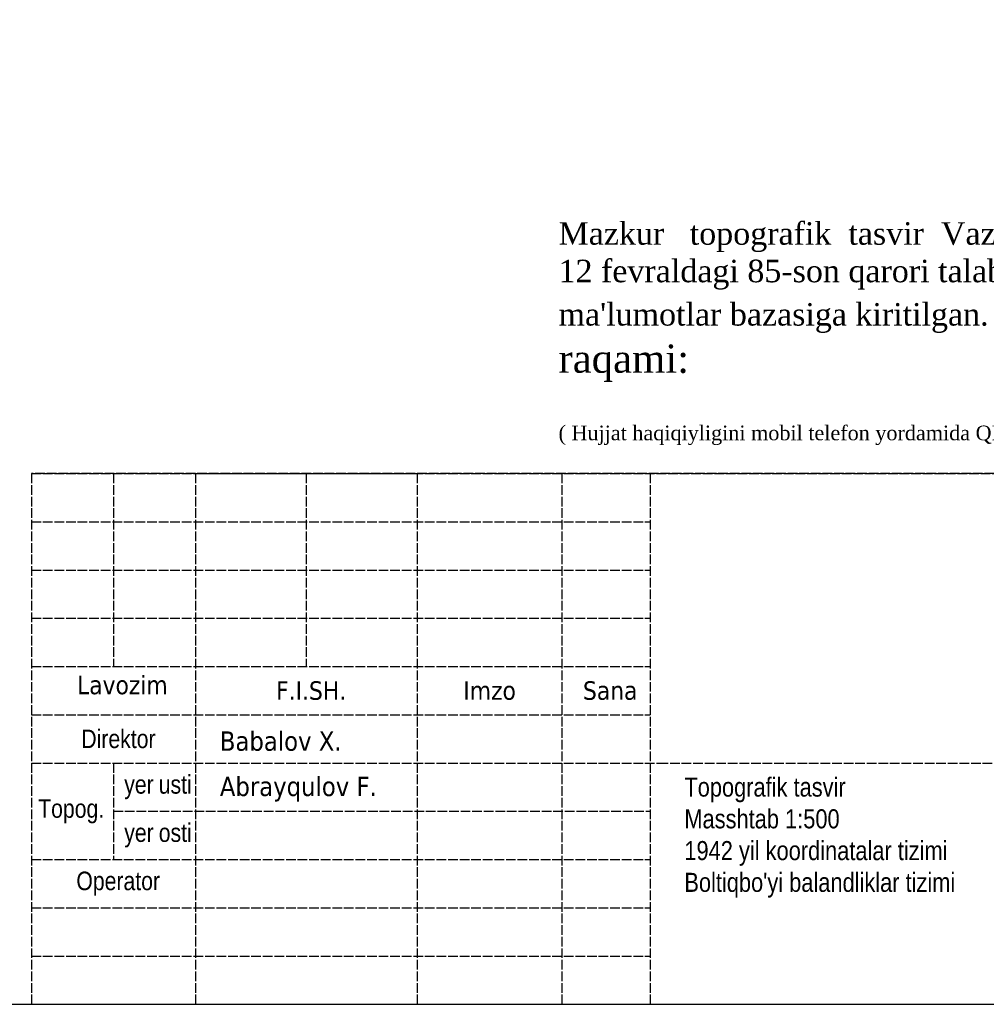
# Model space of a CAD drawing. Header units: feet. Extents: x 410182 to 410332, y 4250833 to 4251033.
# Tile 2 of 23: x 410239 to 410289, y 4250833 to 4250884. Entities that reach past the tile are written whole.
import ezdxf

# ---------------------------------------------------------------- set-up
doc = ezdxf.new("R2010")
doc.units = ezdxf.units.FT
doc.header["$LTSCALE"] = 0.5
doc.header["$MEASUREMENT"] = 0
doc.linetypes.add('Decor_Project_Nomenclatr_List_m1', pattern=[1, 1, 0])
for name, color, linetype in [('DECOR_OBJCT_#####_L', 18, 'Continuous'), ('DECOR_OBJCT_#####_T', 18, 'Continuous'), ('QR', 7, 'Continuous')]:
    doc.layers.add(name, color=color, linetype=linetype)
doc.styles.add('Shtamp', font='TAHOMA.TTF')
doc.styles.add('Р-131 (Arial Narrow)', font='ARIALN.TTF', dxfattribs={"height": 1})

msp = doc.modelspace()

# ---------------------------------------------------------------- linework, layer by layer
at = {"layer": 'DECOR_OBJCT_#####_L'}
msp.add_lwpolyline([(410181.849, 4250832.524), (410331.849, 4250832.524), (410331.849, 4251032.524), (410181.849, 4251032.524)], close=True, dxfattribs=at)
at = {"layer": 'DECOR_OBJCT_#####_L', "linetype": 'Decor_Project_Nomenclatr_List_m1', "lineweight": 25}
msp.add_lwpolyline([(410239.349, 4250832.524), (410331.849, 4250832.524), (410331.849, 4250860.024), (410239.349, 4250860.024)], close=True, dxfattribs=at)
for points in [[(410239.349, 4250860.024), (410331.849, 4250860.024)], [(410243.599, 4250860.024), (410243.599, 4250855.024)], [(410243.599, 4250860.024), (410243.599, 4250850.024)], [(410247.849, 4250860.024), (410259.349, 4250860.024)], [(410247.849, 4250860.024), (410259.349, 4250860.024)], [(410247.849, 4250860.024), (410247.849, 4250832.524)], [(410253.599, 4250860.024), (410253.599, 4250850.024)], [(410259.349, 4250860.024), (410259.349, 4250832.524)], [(410266.849, 4250860.024), (410266.849, 4250832.524)], [(410271.427, 4250860.024), (410271.427, 4250832.524)], [(410239.349, 4250857.524), (410271.427, 4250857.524)], [(410239.349, 4250855.024), (410271.427, 4250855.024)], [(410239.349, 4250852.524), (410271.427, 4250852.524)], [(410239.349, 4250850.024), (410271.427, 4250850.024)], [(410239.349, 4250847.524), (410271.427, 4250847.524)], [(410239.349, 4250845.024), (410271.849, 4250845.024)], [(410243.599, 4250845.024), (410243.599, 4250840.024)], [(410271.849, 4250845.024), (410331.849, 4250845.024)], [(410243.599, 4250842.524), (410271.427, 4250842.524)], [(410239.349, 4250840.024), (410271.427, 4250840.024)], [(410239.349, 4250837.524), (410271.427, 4250837.524)], [(410239.349, 4250835.024), (410271.427, 4250835.024)]]:
    msp.add_lwpolyline(points, dxfattribs=at)

# ---------------------------------------------------------------- texts
at = {"layer": 'DECOR_OBJCT_#####_T', "color": 18, "char_height": 0.9595, "style": 'Р-131 (Arial Narrow)'}
for s, insert, width, attachment_point in [('{\\fTahoma|b0|i0|c0|p34;Lavozim}', (410244.066, 4250849.061), 8.99972, 5), ('{\\fTahoma|b0|i0|c0|p34;F.I.SH.}', (410253.85, 4250848.774), 10.99963, 5), ('{\\fTahoma|b0|i0|c0|p34;Imzo}', (410263.099, 4250848.774), 7.49976, 5), ('{\\fTahoma|b0|i0|c0|p34;Sana}', (410269.349, 4250848.774), 4.99984, 5), ('Direktor', (410243.862, 4250846.274), 8.99972, 5), ('yer{\\T0.75; }usti', (410245.912, 4250843.774), 4.87283, 5), ("{\\H1.029x;\\W1.58973; \\W1;Topografik tasvir    \\H1.607x; \\H0.6222x;\\P{\\W1.589925; }Masshtab 1:500\\H1.853x; \\H0.5396x;\\P{\\W1.590118; }1942 yil koordinatalar tizimi\\H1.767x; \\H0.5658x;\\P{\\W1.590486; }Boltiqbo'yi balandliklar tizimi\\H1.796x; }", (410272.692, 4250844.274), 16.30075, 1), ('Topog.', (410241.412, 4250842.524), 4.12689, 5), ('yer{\\T0.75; }osti', (410245.912, 4250841.274), 4.87283, 5), ('Operator', (410243.849, 4250838.774), 8.99972, 5)]:
    msp.add_mtext(s, dxfattribs=dict(at, insert=insert, width=width, attachment_point=attachment_point))
at = {"layer": 'DECOR_OBJCT_#####_T', "char_height": 1, "width": 87.2044, "attachment_point": 1}
for s, insert in [('{\\fTahoma|b0|i0|c0|p34;Babalov X.}', (410249.118, 4250846.662)), ('{\\fTahoma|b0|i0|c0|p34;Abrayqulov F\\fTahoma|b0|i0|c204|p34;.}', (410249.118, 4250844.314))]:
    msp.add_mtext(s, dxfattribs=dict(at, insert=insert))
at = {"layer": 'QR', "insert": (410266.67, 4250873.049), "char_height": 1, "width": 44.32155, "attachment_point": 1, "style": 'Shtamp'}
msp.add_mtext("{\\fTimes New Roman|b0|i0|c204|p18;\\H1.16667x;Mazkur   topografik  tasvir  Vazirlar  Mahkamasining  2025  yil \\P12 fevraldagi 85-son qarori talablariga muvofiq “Topografiya” ma\\fTimes New Roman|b0|i0|c0|p18;'\\fTimes New Roman|b0|i0|c204|p18;lumotlar bazasiga kiritilgan.  \\H1.25714x;Ro'yxatga  olish  raqami:\\P\\fTimes New Roman|b0|i0|c0|p18;\\H0.7197x;\\P\\H0.72x;(\\fTimes New Roman|b0|i0|c204|p18; Hujjat haqiqiyligini mobil telefon yordamida QR - kodni skaner qilish orqali tekshirish mumkin \\fTimes New Roman|b0|i0|c0|p18;)}", dxfattribs=at)

doc.saveas('drawing.dxf')
